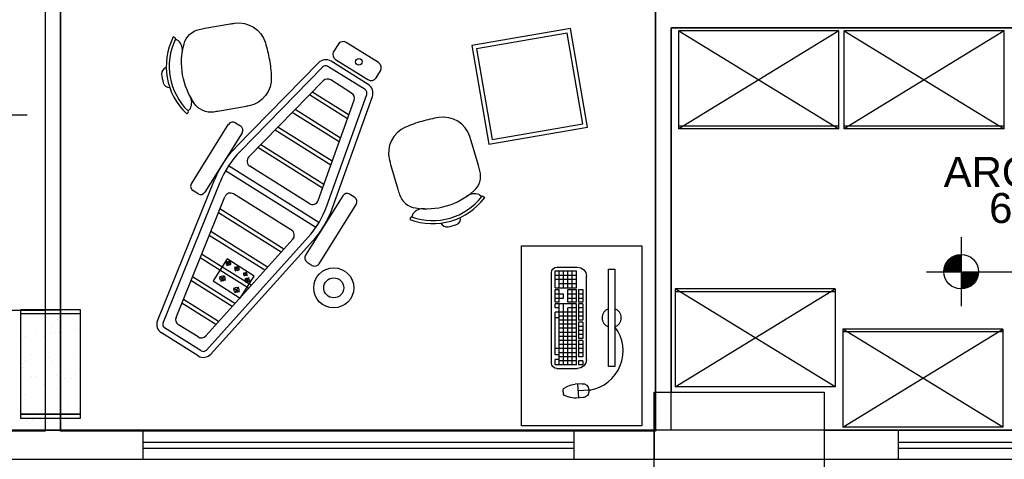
# Model space of a CAD drawing. Header units: millimetres. Extents: x 0 to 1189, y 0 to 841.
# Tile 11 of 58: x 242 to 340, y 478 to 522. Entities that reach past the tile are written whole.
import ezdxf
from ezdxf.enums import TextEntityAlignment as Align

# ---------------------------------------------------------------- set-up
doc = ezdxf.new("R2010")
doc.units = ezdxf.units.MM
doc.header["$LTSCALE"] = 8
for name, pattern in [('DASHED2', [9.525, 6.35, -3.175]), ('HIDDEN2', [4.7625, 3.175, -1.5875]), ('PHANTOM2', [1.25, 0.625, -0.125, 0.125, -0.125, 0.125, -0.125])]:
    doc.linetypes.add(name, pattern=pattern)
doc.layers.get('Defpoints').update_dxf_attribs({"color": 8})
for name, color, linetype in [('- LAYOUT', 8, 'Continuous'), ('ARQ_ALV_ALT', 8, 'Continuous'), ('ARQ_ALV_DIV', 8, 'Continuous'), ('ARQ_ESQ_PEI', 8, 'Continuous'), ('ARQ_ESQ_POR', 8, 'Continuous'), ('ARQ_EST_PIL', 8, 'Continuous'), ('ARQ_LAY_HID', 8, 'Continuous'), ('ARQ_LAY_MOB', 8, 'Continuous'), ('ARQ_PRJ_GER', 8, 'DASHED2'), ('ARQ_SMB_NIV', 8, 'Continuous'), ('ARQ_TXT_AMB', 8, 'Continuous')]:
    doc.layers.add(name, color=color, linetype=linetype)
doc.layers.add('ARQ_DEL_AMB', color=8, linetype='Continuous', plot=False)
doc.styles.add('GRIFFE', font='simplex.shx')
doc.styles.add('Texto Cota', font='arial.ttf')

# ---------------------------------------------------------------- blocks, each defined once
blk = doc.blocks.new('Nivel Duplo')
for p, q in [((0, 0.144), (0, -0.144)), ((-0.144, 0), (0.144, 0)), ((0.072, 0), (0.864, 0))]:
    blk.add_line(p, q)
at = {"const_width": 0.024}
for points in [[(0, 0.06, 0.414214), (-0.06, 0, 0.414214)], [(0, -0.06, 0.414214), (0.06, 0, 0.414214)]]:
    blk.add_lwpolyline(points, format="xyb", dxfattribs=at)
blk.add_circle((0, 0), 0.072)
for points in [[(-0.0481, 0.0001), (0, 0), (-0.048, 0.0061), (-0.0001, 0.0477)], [(-0.0478, 0.0061), (-0.0002, 0.0476), (-0.0478, 0.01), (-0.0063, 0.0483)], [(-0.0478, 0.01), (-0.0063, 0.0483), (-0.0454, 0.017), (-0.0122, 0.047)], [(-0.0454, 0.017), (-0.0122, 0.047), (-0.0405, 0.0263), (-0.0214, 0.0434)], [(-0.0405, 0.0263), (-0.0214, 0.0434), (-0.0329, 0.0359), (-0.0237, 0.0423)], [(0.0481, -0.0001), (0, 0), (0.048, -0.0061), (0.0001, -0.0477)], [(0.0478, -0.0061), (0.0002, -0.0476), (0.0478, -0.01), (0.0063, -0.0483)], [(0.0478, -0.01), (0.0063, -0.0483), (0.0454, -0.017), (0.0122, -0.047)], [(0.0454, -0.017), (0.0122, -0.047), (0.0405, -0.0263), (0.0214, -0.0434)], [(0.0405, -0.0263), (0.0214, -0.0434), (0.0329, -0.0359), (0.0237, -0.0423)]]:
    blk.add_solid(points)
at = {"style": 'GRIFFE'}
blk.add_attdef('COTAREAL', text='', height=0.1, dxfattribs=at).set_placement((0.468, 0), align=Align.BOTTOM_CENTER)
blk.add_attdef('COTAPROJ', text='', height=0.1, dxfattribs=at).set_placement((0.468, -0.0329), align=Align.TOP_CENTER)
blk = doc.blocks.new('AREA')
at = {"style": 'Texto Cota'}
for tag, p in [('AREAS:COMODO', (0, 1.75)), ('AREAS:VALOR', (0, -1.25))]:
    blk.add_attdef(tag, text='', height=2.5, dxfattribs=at).set_placement(p, align=Align.MIDDLE_CENTER)
blk = doc.blocks.new('PC')
at = {"layer": 'ARQ_LAY_MOB', "ltscale": 1.2}
for p, q in [((-0.2701, 0.1579), (-0.2701, 0.1222)), ((0.2701, 0.1579), (-0.2701, 0.1579)), ((-0.2701, 0.1222), (0.2701, 0.1222)), ((0.2701, 0.1222), (0.2701, 0.1579))]:
    blk.add_line(p, q, dxfattribs=at)
at = {"layer": 'ARQ_LAY_MOB'}
for p, q in [((-0.4015, 0.0135), (-0.4058, -0.0465)), ((-0.4051, 0.0137), (-0.405, 0.0157)), ((-0.4051, 0.0137), (-0.4051, 0.0137)), ((-0.398, 0.0132), (-0.4051, 0.0137)), ((-0.4018, 0.0185), (-0.4006, 0.0184)), ((-0.398, 0.0132), (-0.3979, 0.0152)), ((-0.398, 0.0132), (-0.398, 0.0132)), ((-0.2312, 0), (0.2312, 0)), ((-0.4425, -0.0187), (-0.4452, -0.0574)), ((-0.3673, -0.0492), (-0.4443, -0.0438)), ((-0.3655, -0.0241), (-0.3682, -0.0628)), ((-0.2812, -0.1644), (-0.2812, -0.05)), ((-0.2387, -0.02), (-0.2612, -0.02)), ((-0.2612, -0.02), (-0.2612, -0.0437)), ((-0.2387, -0.0437), (-0.2612, -0.0437)), ((-0.2387, -0.02), (-0.2387, -0.0437)), ((-0.1259, -0.02), (-0.2161, -0.02)), ((-0.2161, -0.02), (-0.2161, -0.0437)), ((-0.1259, -0.0437), (-0.2161, -0.0437)), ((-0.1935, -0.02), (-0.1935, -0.0437)), ((-0.171, -0.02), (-0.171, -0.0437)), ((-0.1484, -0.02), (-0.1484, -0.0437)), ((-0.1259, -0.02), (-0.1259, -0.0437)), ((-0.115, -0.02), (-0.115, -0.0437)), ((-0.0248, -0.02), (-0.115, -0.02)), ((-0.0248, -0.0437), (-0.115, -0.0437)), ((-0.0924, -0.02), (-0.0924, -0.0437)), ((-0.0699, -0.02), (-0.0699, -0.0437)), ((-0.0473, -0.02), (-0.0473, -0.0437)), ((-0.0248, -0.02), (-0.0248, -0.0437)), ((0.0772, -0.02), (-0.0131, -0.02)), ((-0.0131, -0.02), (-0.0131, -0.0437)), ((0.0772, -0.0437), (-0.0131, -0.0437)), ((0.0095, -0.02), (0.0095, -0.0437)), ((0.0321, -0.02), (0.0321, -0.0437)), ((0.0546, -0.02), (0.0546, -0.0437)), ((0.0772, -0.02), (0.0772, -0.0437)), ((0.1573, -0.02), (0.0861, -0.02)), ((0.0861, -0.02), (0.0861, -0.0437)), ((0.1573, -0.0437), (0.0861, -0.0437)), ((0.1098, -0.0437), (0.1098, -0.02)), ((0.1336, -0.0437), (0.1336, -0.02)), ((0.1573, -0.0437), (0.1573, -0.02)), ((0.2812, -0.1644), (0.2812, -0.05)), ((-0.43, -0.1241), (-0.4393, -0.0991)), ((-0.3926, -0.1267), (-0.38, -0.1033)), ((-0.2612, -0.0556), (0.0772, -0.0556)), ((-0.2612, -0.0556), (-0.2612, -0.1744)), ((-0.2612, -0.0794), (0.0772, -0.0794)), ((-0.2612, -0.1031), (0.0546, -0.1031)), ((-0.2387, -0.0556), (-0.2387, -0.1506)), ((-0.2161, -0.0556), (-0.2161, -0.1496)), ((-0.1935, -0.0556), (-0.1935, -0.1506)), ((-0.171, -0.0556), (-0.171, -0.1744)), ((-0.1484, -0.0556), (-0.1484, -0.1506)), ((-0.1259, -0.0556), (-0.1259, -0.1506)), ((-0.1033, -0.0556), (-0.1033, -0.1506)), ((-0.0807, -0.0556), (-0.0807, -0.1506)), ((-0.0582, -0.0556), (-0.0582, -0.1506)), ((-0.0356, -0.0556), (-0.0356, -0.1506)), ((-0.0131, -0.0556), (-0.0131, -0.1506)), ((0.0095, -0.0556), (0.0095, -0.1506)), ((0.0321, -0.0556), (0.0321, -0.1744)), ((0.0546, -0.0556), (0.0546, -0.1031)), ((0.0772, -0.0556), (0.0772, -0.1744)), ((0.0861, -0.0556), (0.1573, -0.0556)), ((0.0861, -0.0556), (0.0861, -0.1031)), ((0.0861, -0.0794), (0.1573, -0.0794)), ((0.0861, -0.1031), (0.1573, -0.1031)), ((0.1098, -0.1031), (0.1098, -0.0556)), ((0.1336, -0.1031), (0.1336, -0.0556)), ((0.1573, -0.1031), (0.1573, -0.0556)), ((0.1662, -0.1744), (0.1662, -0.0556)), ((0.1662, -0.0556), (0.2612, -0.0556)), ((0.1662, -0.0794), (0.2612, -0.0794)), ((0.1662, -0.1031), (0.2612, -0.1031)), ((0.19, -0.1506), (0.19, -0.0556)), ((0.2137, -0.1744), (0.2137, -0.0556)), ((0.2375, -0.1744), (0.2375, -0.0556)), ((0.2612, -0.1744), (0.2612, -0.0556)), ((-0.4258, -0.1276), (-0.3974, -0.1296)), ((-0.2612, -0.1269), (0.0772, -0.1269)), ((-0.2612, -0.1506), (0.0772, -0.1506)), ((-0.2321, -0.1506), (-0.2321, -0.1744)), ((-0.2054, -0.1506), (-0.2054, -0.1744)), ((0, -0.1506), (0, -0.1744)), ((0.0546, -0.1506), (0.0546, -0.1744)), ((0.0861, -0.1506), (0.1573, -0.1506)), ((0.0861, -0.1506), (0.0861, -0.1744)), ((0.1098, -0.1744), (0.1098, -0.1269)), ((0.1098, -0.1269), (0.1336, -0.1269)), ((0.1336, -0.1744), (0.1336, -0.1269)), ((0.1573, -0.1744), (0.1573, -0.1506)), ((0.1662, -0.1269), (0.2612, -0.1269)), ((0.1662, -0.1506), (0.2612, -0.1506)), ((-0.2612, -0.1744), (-0.2321, -0.1744)), ((-0.2512, -0.1944), (0.2512, -0.1944)), ((-0.2054, -0.1744), (0, -0.1744)), ((0, -0.1744), (0.0321, -0.1744)), ((0.0546, -0.1744), (0.0772, -0.1744)), ((0.0861, -0.1744), (0.1573, -0.1744)), ((0.1662, -0.1744), (0.2612, -0.1744))]:
    blk.add_line(p, q, dxfattribs=at)
for centre, radius, start, end in [((-0.4076, -0.0212), 0.035, 85.9686, 175.9686), ((-0.402, 0.0155), 0.003, 85.9686, 175.9686), ((-0.4008, 0.0154), 0.003, 355.9686, 85.9686), ((-0.4004, -0.0217), 0.035, 355.9686, 85.9686), ((-0.2312, -0.05), 0.05, 90, 180), ((0.2312, -0.05), 0.05, 0, 90), ((-0.3455, -0.0644), 0.1, 175.9686, 200.3061), ((-0.468, -0.0558), 0.1, 331.631, 355.9686), ((-0.2512, -0.1644), 0.03, 180, 270), ((0.2512, -0.1644), 0.03, 270, 0)]:
    blk.add_arc(centre, radius, start, end, dxfattribs=at)
at = {"layer": 'ARQ_LAY_MOB', "extrusion": (1.28844e-12, 1.5134e-09, -1)}
blk.add_ellipse((-0.1843, -0.0154), major_axis=(-0.1548, 0.1548), ratio=1, start_param=5.652686, end_param=7.726711, dxfattribs=at)
at = {"layer": 'ARQ_LAY_MOB', "ltscale": 1.2, "extrusion": (1.28833e-12, 1.5134e-09, -1)}
for start_param, end_param in [(5.837352, 8.29981), (2.69576, 5.158217)]:
    blk.add_ellipse((0, 0.14), major_axis=(-0.0378, 0.0378), ratio=1, start_param=start_param, end_param=end_param, dxfattribs=at)
at = {"layer": 'ARQ_LAY_MOB', "extrusion": (1.28458e-12, 1.5134e-09, -1)}
for centre, start_param, end_param in [((-0.4254, -0.1229), 2.426556, 3.676516), ((-0.397, -0.1249), 1.176597, 2.426556)]:
    blk.add_ellipse(centre, major_axis=(0.00336, 0.00336), ratio=1, start_param=start_param, end_param=end_param, dxfattribs=at)

msp = doc.modelspace()

# ---------------------------------------------------------------- linework, layer by layer
at = {"layer": '- LAYOUT', "linetype": 'Continuous'}
for p, q in [((245.758, 492.267), (245.758, 492.267)), ((245.247, 491.601), (245.247, 491.601)), ((247.734, 491.351), (247.734, 491.351)), ((242.239, 490.215), (242.239, 490.215)), ((242.574, 490.579), (242.574, 490.579)), ((243.665, 490.869), (243.665, 490.869)), ((244.448, 490.56), (244.448, 490.56)), ((245.143, 490.882), (245.143, 490.882)), ((245.551, 490.952), (245.551, 490.952)), ((245.91, 491.029), (245.91, 491.029)), ((245.951, 490.969), (245.951, 490.969)), ((243.113, 488.821), (243.113, 488.821)), ((244.826, 488.471), (244.826, 488.471)), ((245.986, 488.296), (245.986, 488.296)), ((247.394, 488.773), (247.394, 488.773)), ((242.219, 487.883), (242.219, 487.883)), ((242.393, 487.499), (242.393, 487.499)), ((242.602, 488.154), (242.602, 488.154)), ((245.205, 488.123), (245.205, 488.123)), ((243.143, 486.558), (243.143, 486.558)), ((243.543, 486.575), (243.543, 486.575)), ((245.701, 486.669), (245.701, 486.669)), ((246.437, 486.406), (246.437, 486.406)), ((246.949, 487.072), (246.949, 487.072)), ((247.077, 486.362), (247.077, 486.362)), ((247.587, 486.752), (247.587, 486.752)), ((247.986, 486.769), (247.986, 486.769)), ((244.471, 485.774), (244.471, 485.774)), ((245.638, 485.365), (245.638, 485.365)), ((246.14, 485.58), (246.14, 485.58)), ((242.469, 484.766), (242.469, 484.766)), ((244.304, 483.626), (244.304, 483.626)), ((246.722, 483.665), (246.722, 483.665)), ((243.793, 482.959), (243.793, 482.959)), ((244.131, 483.196), (244.131, 483.196)), ((246.216, 482.847), (246.216, 482.847)), ((242.623, 482.05), (242.623, 482.05)), ((242.994, 481.918), (242.994, 481.918)), ((243.293, 482.275), (243.293, 482.275))]:
    msp.add_line(p, q, dxfattribs=at)
msp.add_circle((275.88, 518.03), 0.326)
at = {"layer": 'ARQ_ALV_ALT'}
for p, q in [((254.327, 481.234), (238.526, 481.234)), ((254.327, 478.321), (254.327, 481.234)), ((307.987, 481.234), (297.388, 481.234)), ((297.388, 478.321), (297.388, 481.234)), ((329.795, 481.234), (305.395, 481.234)), ((305.395, 481.234), (305.395, 478.321)), ((373.012, 481.234), (329.795, 481.234)), ((329.795, 481.234), (329.795, 478.321)), ((238.526, 478.321), (254.327, 478.321)), ((297.388, 478.321), (307.987, 478.321)), ((305.395, 478.321), (329.795, 478.321)), ((329.795, 478.321), (373.012, 478.321))]:
    msp.add_line(p, q, dxfattribs=at)
at = {"layer": 'ARQ_ALV_DIV'}
for p, q in [((246.069, 514.563), (246.069, 557.361)), ((305.545, 557.361), (305.545, 481.234)), ((244.516, 539.6), (244.516, 493.24)), ((246.069, 493.24), (246.069, 523.6)), ((307.099, 481.234), (307.099, 521.433)), ((307.099, 521.433), (374.212, 521.433)), ((244.516, 493.24), (246.069, 493.24)), ((244.516, 482.44), (244.516, 481.234)), ((244.516, 482.44), (246.069, 482.44)), ((246.069, 481.234), (246.069, 482.44)), ((244.516, 481.234), (246.069, 481.234))]:
    msp.add_line(p, q, dxfattribs=at)
at = {"layer": 'ARQ_DEL_AMB'}
for p, q in [((244.516, 557.361), (244.516, 481.147)), ((246.069, 481.147), (246.069, 557.361)), ((305.545, 557.361), (305.545, 481.147)), ((305.545, 481.234), (305.545, 557.361)), ((246.069, 523.6), (246.069, 506.885)), ((374.212, 521.433), (307.099, 521.433)), ((307.099, 521.433), (307.099, 485.034)), ((246.069, 506.885), (246.069, 491.285)), ((246.069, 491.285), (246.069, 481.234)), ((307.099, 485.034), (322.395, 485.034)), ((322.395, 485.034), (322.395, 481.234)), ((244.516, 481.147), (189.475, 481.147)), ((246.069, 481.234), (305.545, 481.234)), ((305.545, 481.147), (246.069, 481.147)), ((322.395, 481.234), (374.12, 481.234))]:
    msp.add_line(p, q, dxfattribs=at)
at = {"layer": 'ARQ_ESQ_PEI'}
for p, q in [((297.388, 481.234), (254.327, 481.234)), ((254.327, 478.321), (297.388, 478.321))]:
    msp.add_line(p, q, dxfattribs=at)
at = {"layer": 'ARQ_ESQ_POR'}
for p, q in [((254.327, 480.034), (297.388, 480.034)), ((254.327, 479.434), (297.388, 479.434))]:
    msp.add_line(p, q, dxfattribs=at)
at = {"layer": 'ARQ_EST_PIL'}
for p, q in [((305.395, 485.034), (322.395, 485.034)), ((305.395, 464.721), (305.395, 485.034)), ((322.395, 485.034), (322.395, 464.721))]:
    msp.add_line(p, q, dxfattribs=at)
at = {"layer": 'ARQ_LAY_HID', "linetype": 'PHANTOM2'}
for p, q in [((263.101, 497.741), (262.595, 498.064)), ((262.686, 497.65), (263.01, 498.155)), ((263.943, 497.202), (263.437, 497.525)), ((263.528, 497.111), (263.852, 497.616)), ((261.943, 496.582), (262.533, 496.204)), ((262.427, 496.688), (262.052, 496.096)), ((264.322, 496.959), (264.743, 496.689)), ((264.398, 496.614), (264.667, 497.035)), ((264.485, 496.379), (264.99, 496.056)), ((264.576, 495.965), (264.9, 496.47)), ((263.351, 495.443), (263.941, 495.066)), ((263.835, 495.549), (263.457, 494.959))]:
    msp.add_line(p, q, dxfattribs=at)
at = {"layer": 'ARQ_LAY_HID'}
for p, q in [((201.475, 493.234), (244.516, 493.234)), ((248.069, 493.24), (242.069, 493.24)), ((242.069, 493.24), (242.069, 482.44)), ((248.069, 482.44), (248.069, 493.24)), ((248.069, 492.84), (242.069, 492.84)), ((248.069, 482.84), (242.069, 482.84)), ((242.069, 482.84), (248.069, 482.84)), ((242.069, 482.44), (248.069, 482.44))]:
    msp.add_line(p, q, dxfattribs=at)
msp.add_lwpolyline([(264, 494.434), (265.402, 496.624), (262.706, 498.349), (261.305, 496.159)], close=True, dxfattribs=at)
for centre, radius in [((262.848, 497.902), 0.2), ((263.69, 497.363), 0.2), ((262.238, 496.393), 0.25), ((264.532, 496.824), 0.15), ((264.738, 496.218), 0.2), ((263.646, 495.254), 0.25)]:
    msp.add_circle(centre, radius, dxfattribs=at)
at = {"layer": 'ARQ_LAY_MOB', "ltscale": 10}
for p, q in [((307.864, 511.333), (307.864, 521.133)), ((323.864, 521.133), (307.864, 521.133)), ((307.864, 521.133), (323.864, 511.333)), ((323.864, 521.133), (307.864, 511.333)), ((323.864, 511.333), (323.864, 521.133)), ((324.379, 511.333), (324.379, 521.133)), ((340.378, 521.133), (324.379, 521.133)), ((324.379, 521.133), (340.378, 511.333)), ((340.378, 521.133), (324.379, 511.333)), ((340.378, 511.333), (340.378, 521.133)), ((323.864, 511.613), (307.864, 511.613)), ((323.864, 511.333), (307.864, 511.333)), ((340.378, 511.613), (324.379, 511.613)), ((340.378, 511.333), (324.379, 511.333)), ((323.482, 495.345), (307.482, 495.345)), ((307.482, 495.345), (307.482, 485.545)), ((307.482, 485.545), (323.482, 495.345)), ((323.482, 485.545), (307.482, 495.345)), ((323.482, 495.345), (323.482, 485.545)), ((323.482, 495.065), (307.482, 495.065)), ((340.254, 491.333), (324.254, 491.333)), ((324.254, 491.333), (324.254, 481.533)), ((324.254, 481.533), (340.254, 491.333)), ((340.254, 481.533), (324.254, 491.333)), ((340.254, 491.333), (340.254, 481.533)), ((340.254, 491.053), (324.254, 491.053)), ((323.482, 485.545), (307.482, 485.545)), ((340.254, 481.533), (324.254, 481.533))]:
    msp.add_line(p, q, dxfattribs=at)
at = {"layer": 'ARQ_LAY_MOB'}
for p, q in [((257.504, 520.426), (257.325, 520.517)), ((257.847, 520.14), (257.548, 520.292)), ((273.795, 519.774), (273.37, 519.096)), ((277.842, 517.947), (274.622, 519.964)), ((263.574, 509.487), (271.853, 517.939)), ((276.819, 515.757), (273.098, 518.087)), ((273.56, 518.269), (276.781, 516.252)), ((264.003, 509.067), (272.281, 517.519)), ((276.501, 515.248), (272.779, 517.578)), ((277.608, 516.442), (278.033, 517.121)), ((264.87, 508.524), (272.32, 516.129)), ((275.151, 514.913), (273.067, 516.218)), ((274.908, 512.705), (271.187, 515.036)), ((272.676, 503.636), (276.665, 514.774)), ((274.732, 512.344), (270.939, 514.719)), ((271.809, 504.179), (275.398, 514.202)), ((273.241, 503.433), (277.23, 514.572)), ((258.813, 512.981), (258.675, 512.835)), ((259.038, 513.367), (258.808, 513.123)), ((273.904, 510.031), (269.22, 512.964)), ((274.042, 510.416), (269.506, 513.257)), ((263.544, 511.943), (264.052, 511.625)), ((259.14, 505.852), (262.855, 511.785)), ((264.211, 510.936), (260.496, 505.003)), ((273.076, 507.718), (267.5, 511.209)), ((273.214, 508.103), (267.787, 511.501)), ((272.248, 505.405), (265.781, 509.454)), ((272.386, 505.79), (266.068, 509.746)), ((271.576, 501.472), (262.537, 507.132)), ((271.894, 501.98), (262.855, 507.64)), ((270.925, 503.873), (264.981, 507.595)), ((255.748, 492.17), (261.45, 506.244)), ((256.304, 491.944), (262.006, 506.019)), ((259.807, 504.844), (259.298, 505.163)), ((257.609, 492.502), (262.489, 504.549)), ((269.146, 501.212), (263.364, 504.832)), ((274.267, 504.639), (270.552, 498.706)), ((275.464, 504.479), (274.956, 504.797)), ((287.889, 504.767), (288.158, 504.566)), ((288.298, 504.586), (288.458, 504.465)), ((268.391, 499.324), (261.995, 503.329)), ((271.908, 497.857), (275.623, 503.79)), ((268.119, 499.023), (261.843, 502.953)), ((281.041, 502.47), (280.97, 502.283)), ((281.288, 502.843), (281.17, 502.529)), ((266.759, 497.515), (261.08, 501.07)), ((260.567, 490.65), (269.273, 500.301)), ((260.635, 489.233), (270.806, 500.508)), ((266.487, 497.213), (260.928, 500.694)), ((261.08, 488.831), (271.252, 500.106)), ((264.855, 495.403), (260.013, 498.435)), ((265.127, 495.705), (260.165, 498.812)), ((270.71, 498.017), (271.219, 497.698)), ((263.222, 493.594), (259.098, 496.177)), ((263.494, 493.895), (259.25, 496.553)), ((261.862, 492.086), (258.335, 494.294)), ((261.59, 491.784), (258.183, 493.918)), ((260.126, 489.162), (256.463, 491.455)), ((259.803, 490.544), (257.847, 491.768)), ((259.807, 488.653), (256.144, 490.947))]:
    msp.add_line(p, q, dxfattribs=at)
for points in [[(264.457, 513.546), (261.934, 513.103, -0.007386), (261.38, 513.014, -0.283766), (259.452, 513.849, -0.109248), (258.265, 516.722, -0.109248), (258.4, 519.829, -0.283766), (259.928, 521.271, -0.007386), (260.48, 521.376), (263.002, 521.82, -0.007546), (263.449, 521.891, -0.371031), (266.531, 519.93, -0.029876), (266.932, 518.246, -0.029876), (267.129, 516.526, -0.371031), (264.901, 513.631, -0.007546)], [(279.054, 507.783), (279.771, 505.324, 0.007386), (279.936, 504.788, 0.283766), (281.537, 503.427, 0.109248), (284.639, 503.632, 0.109248), (287.366, 505.126, 0.283766), (287.984, 507.134, 0.007386), (287.835, 507.675), (287.119, 510.134, 0.007546), (286.985, 510.567, 0.371031), (283.864, 512.465, 0.029876), (282.176, 512.08, 0.029876), (280.546, 511.498, 0.371031), (278.934, 508.22, 0.007546)]]:
    msp.add_lwpolyline(points, format="xyb", close=True, dxfattribs=at)
at = {"layer": 'ARQ_LAY_MOB', "elevation": 20.4}
for points in [[(297.041, 521.361), (287.186, 519.664), (288.883, 509.809), (298.738, 511.506)], [(296.715, 520.899), (287.648, 519.337), (289.21, 510.271), (298.276, 511.832)]]:
    msp.add_lwpolyline(points, close=True, dxfattribs=at)
at = {"layer": 'ARQ_LAY_MOB'}
msp.add_lwpolyline([(304.15, 481.651), (292.15, 481.651), (292.15, 499.651), (304.15, 499.651), (304.15, 481.651)], dxfattribs=at)
for radius in [2, 1]:
    msp.add_circle((273.369, 495.449), radius, dxfattribs=at)
for centre, radius, start, end in [((263.122, 517.576), 6.5, 153.09962, 226.83942), ((263.122, 517.576), 6.2, 154.00912, 225.92992), ((257.459, 520.337), 0.1, 334.00912, 63.09962), ((256.92, 519.192), 1.325, 349.26519, 45.62901), ((274.303, 519.456), 0.6, 57.94677, 147.94677), ((273.879, 518.778), 0.6, 147.94677, 237.94677), ((272.567, 517.239), 1, 57.94677, 135.59486), ((277.524, 517.439), 0.6, 327.94677, 57.94677), ((256.761, 516.864), 0.6, 103.34143, 186.3862), ((263.122, 517.576), 7, 186.3862, 193.55284), ((272.567, 517.239), 0.4, 57.94677, 135.59486), ((256.9, 516.076), 0.6, 193.55284, 276.59761), ((272.749, 515.71), 0.6, 57.94677, 135.59486), ((277.099, 516.761), 0.6, 237.94677, 327.94677), ((276.288, 514.909), 1, 340.29868, 57.94677), ((274.833, 514.404), 0.6, 340.29868, 57.94677), ((276.288, 514.909), 0.4, 340.29868, 57.94677), ((257.843, 513.942), 1.325, 334.31003, 30.67386), ((258.74, 513.05), 0.1, 316.83942, 45.92992), ((263.278, 511.519), 0.5, 57.94677, 147.94677), ((263.787, 511.201), 0.5, 327.94677, 57.94677), ((270.718, 502.489), 10, 135.59486, 157.94677), ((270.718, 502.489), 9.4, 135.59486, 157.94677), ((265.299, 508.104), 0.6, 135.59486, 237.94677), ((259.563, 505.586), 0.5, 147.94677, 237.94677), ((260.072, 505.268), 0.5, 237.94677, 327.94677), ((263.045, 504.323), 0.6, 57.94677, 157.94677), ((271.244, 504.381), 0.6, 237.94677, 340.29868), ((274.691, 504.373), 0.5, 57.94677, 147.94677), ((275.199, 504.055), 0.5, 327.94677, 57.94677), ((283.259, 508.366), 6.5, 249.38021, 323.12001), ((283.259, 508.366), 6.2, 250.28971, 322.21051), ((287.449, 503.517), 1.325, 70.59062, 126.95445), ((288.238, 504.506), 0.1, 53.12001, 142.21051), ((263.827, 506.804), 9.4, 317.94677, 340.29868), ((263.827, 506.804), 10, 317.94677, 340.29868), ((282.331, 502.025), 1.325, 85.54578, 141.9096), ((281.134, 502.435), 0.1, 70.28971, 159.38021), ((285.43, 502.346), 0.6, 289.83343, 12.8782), ((268.827, 500.703), 0.6, 317.94677, 57.94677), ((284.662, 502.122), 0.6, 199.62202, 282.66679), ((283.259, 508.366), 7, 282.66679, 289.83343), ((270.976, 498.441), 0.5, 147.94677, 237.94677), ((271.484, 498.122), 0.5, 237.94677, 327.94677), ((256.675, 491.794), 1, 157.94677, 237.94677), ((258.165, 492.277), 0.6, 157.94677, 237.94677), ((256.675, 491.794), 0.4, 157.94677, 237.94677), ((260.121, 491.052), 0.6, 237.94677, 317.94677), ((260.338, 489.501), 0.4, 237.94677, 317.94677), ((260.338, 489.501), 1, 237.94677, 317.94677)]:
    msp.add_arc(centre, radius, start, end, dxfattribs=at)
at = {"layer": 'ARQ_PRJ_GER', "ltscale": 10}
for p, q in [((329.795, 480.034), (373.012, 480.034)), ((329.795, 479.434), (373.012, 479.434))]:
    msp.add_line(p, q, dxfattribs=at)
at = {"layer": 'ARQ_PRJ_GER', "linetype": 'HIDDEN2', "ltscale": 15}
msp.add_line((322.395, 478.321), (322.395, 448.288), dxfattribs=at)
at = {"layer": 'Defpoints'}
msp.add_line((243.069, 493.24), (246.069, 493.24), dxfattribs=at)

# ---------------------------------------------------------------- block references
at = {"layer": 'ARQ_LAY_MOB', "extrusion": (-5.352e-13, -1.292e-12, -1), "xscale": 18.00000000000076, "yscale": 18.00000000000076, "zscale": -17.99999999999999, "rotation": 89.99986948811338}
msp.add_blockref('PC', (-298.629, 492.454, 0), dxfattribs=at)
at = {"layer": 'ARQ_SMB_NIV'}
ref = msp.add_blockref('Nivel Duplo', (239.275, 512.744), dxfattribs=dict(at, xscale=23.99999999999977, yscale=23.99999999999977, zscale=23.99999999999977, rotation=90))
ref.add_attrib('COTAREAL', '+ 0,40', dxfattribs={"layer": '0', "height": 2.4, "rotation": 90, "style": 'GRIFFE'}).set_placement((239.275, 523.976), align=Align.BOTTOM_CENTER)
ref = msp.add_blockref('Nivel Duplo', (336.084, 497.065), dxfattribs=dict(at, xscale=23.99999999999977, yscale=23.99999999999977, zscale=23.99999999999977))
ref.add_attrib('COTAREAL', '+ 0,40', dxfattribs={"layer": '0', "height": 2.4, "style": 'GRIFFE'}).set_placement((347.316, 497.065), align=Align.BOTTOM_CENTER)
at = {"layer": 'ARQ_TXT_AMB', "linetype": 'Continuous', "lineweight": -3, "xscale": 1.199999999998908, "yscale": 1.199999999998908, "zscale": 1.199999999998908}
msp.add_blockref('AREA', (345.403, 504.927), dxfattribs=at).add_auto_attribs({'AREAS:VALOR': '6.66m²', 'AREAS:COMODO': 'ARQUIVOS'})

doc.saveas('drawing.dxf')
